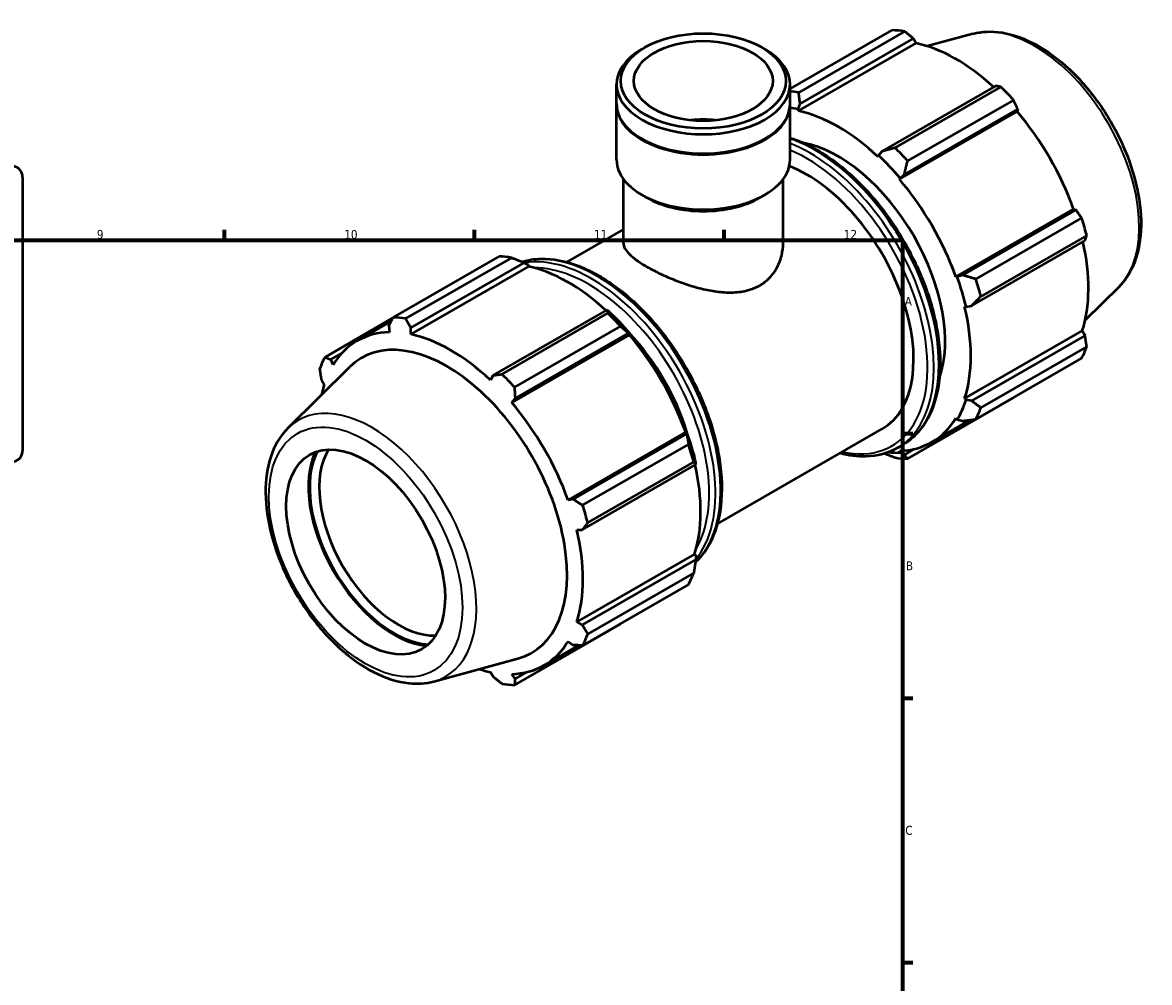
# Model space of a CAD drawing. Header units: millimetres. Extents: x 0 to 931, y 0 to 963.
# Tile 5 of 6: x 574 to 890, y 366 to 635. Entities that reach past the tile are written whole.
import ezdxf

# ---------------------------------------------------------------- set-up
doc = ezdxf.new("R2010")
doc.units = ezdxf.units.MM
for name, color, linetype, lineweight in [('Border (ISO)', 7, 'Continuous', 70), ('Visible (ISO)', 7, 'Continuous', 50), ('Visible Narrow (ISO)', 7, 'Continuous', 35)]:
    doc.layers.add(name, color=color, linetype=linetype, lineweight=lineweight)
doc.styles.add('Note Text (ISO)', font='tahoma.ttf')

# ---------------------------------------------------------------- blocks, each defined once
blk = doc.blocks.new('Borders Default Border')
at = {"layer": 'Border (ISO)'}
for p, q in [((630.75, 574), (630.75, 576.9)), ((700.83, 574), (700.83, 576.9)), ((770.92, 574), (770.92, 576.9)), ((821, 519.75), (823.9, 519.75)), ((821, 445.5), (823.9, 445.5)), ((821, 371.25), (823.9, 371.25))]:
    blk.add_line(p, q, dxfattribs=at)
at = {"layer": 'Border (ISO)', "flags": 128}
blk.add_lwpolyline([(20, 20), (20, 574), (821, 574), (821, 20), (20, 20)], dxfattribs=at)
at = {"layer": 'Border (ISO)', "color": 232, "true_color": 0xca0064, "char_height": 2.5, "attachment_point": 7, "style": 'Note Text (ISO)'}
for s, insert in [('9', (594.88, 574.35)), ('10', (664.29, 574.35)), ('11', (734.37, 574.4)), ('12', (804.46, 574.4)), ('A', (821.59, 555.62)), ('B', (821.89, 481.37)), ('C', (821.73, 407.08))]:
    blk.add_mtext(s, dxfattribs=dict(at, insert=insert))

msp = doc.modelspace()

# ---------------------------------------------------------------- linework, layer by layer
at = {"layer": 'Visible (ISO)'}
for p, q in [((789.408, 616.471), (818.057, 632.969)), ((821.545, 632.631), (791.833, 615.521)), ((791.791, 610.291), (824.809, 629.305)), ((792.23, 612.281), (824.059, 630.61)), ((824.059, 630.61), (824.809, 629.305)), ((840.716, 631.949), (827.92, 628.478)), ((748.612, 628.13), (747.782, 627.649)), ((781.514, 628.13), (782.344, 627.649)), ((740.718, 612.352), (740.718, 617.774)), ((789.408, 612.352), (789.408, 617.774)), ((847.125, 617.327), (815.296, 598.998)), ((818.889, 599.941), (848.6, 617.051)), ((740.718, 596.655), (740.718, 612.107)), ((789.408, 596.655), (789.408, 612.107)), ((791.671, 610.801), (792.23, 612.281)), ((791.791, 610.291), (791.671, 610.801)), ((821.473, 592.483), (853.301, 610.812)), ((852.088, 613.372), (822.377, 596.262)), ((853.301, 610.812), (853.137, 610.126)), ((820.12, 591.112), (853.137, 610.126)), ((747.995, 602.354), (747.782, 602.477)), ((782.131, 602.354), (782.344, 602.477)), ((814.257, 597.795), (814.137, 597.424)), ((815.296, 598.998), (814.257, 597.795)), ((574.031, 591.74), (574.031, 514.941)), ((820.12, 591.112), (820.305, 591.416)), ((820.305, 591.416), (821.473, 592.483)), ((742.666, 573.195), (742.666, 591.161)), ((787.46, 573.195), (787.46, 591.161)), ((749.165, 585.978), (747.782, 586.78)), ((780.961, 585.978), (782.344, 586.78)), ((835.921, 563.745), (868.938, 582.758)), ((869.612, 582.562), (837.783, 564.233)), ((868.938, 582.758), (869.612, 582.562)), ((841.508, 563.126), (871.219, 580.236)), ((726.732, 567.888), (742.666, 577.063)), ((840.341, 555.618), (872.17, 573.947)), ((872.664, 575.371), (842.952, 558.261)), ((678.038, 552.337), (707.749, 569.447)), ((711.237, 569.109), (681.525, 551.999)), ((715.989, 566.64), (682.972, 547.627)), ((683.001, 549.38), (714.83, 567.709)), ((714.83, 567.709), (715.869, 567.15)), ((715.869, 567.15), (715.989, 566.64)), ((836.275, 563.754), (835.921, 563.745)), ((837.783, 564.233), (836.275, 563.754)), ((881.644, 560.876), (872.22, 551.55)), ((737.896, 554.426), (706.067, 536.097)), ((708.581, 536.419), (738.293, 553.529)), ((738.455, 554.144), (737.896, 554.426)), ((838.399, 555.4), (838.78, 555.319)), ((838.78, 555.319), (840.341, 555.618)), ((677.975, 552.216), (658.906, 541.235)), ((667.923, 545.758), (677.483, 551.263)), ((676.824, 549.979), (676.988, 548.207)), ((682.972, 547.627), (683.001, 549.38)), ((744.318, 547.461), (711.301, 528.448)), ((741.78, 549.85), (712.069, 532.74)), ((712.244, 529.582), (744.073, 547.911)), ((744.073, 547.911), (744.503, 547.764)), ((744.503, 547.764), (744.318, 547.461)), ((838.399, 529.564), (871.417, 548.578)), ((872.17, 547.278), (840.341, 528.949)), ((871.417, 548.578), (872.17, 547.278)), ((842.952, 526.98), (872.664, 544.09)), ((660.514, 540.514), (663.638, 542.313)), ((871.219, 540.889), (841.508, 523.779)), ((648.482, 521.248), (665.871, 538.455)), ((661.188, 539.037), (660.514, 540.514)), ((657.956, 534.846), (658.709, 533.546)), ((706.067, 536.097), (705.317, 534.759)), ((711.301, 528.448), (712.244, 529.582)), ((822.377, 512.677), (852.088, 529.787)), ((838.78, 529.206), (838.399, 529.564)), ((840.341, 528.949), (838.78, 529.206)), ((829.185, 517.353), (839.986, 523.573)), ((835.921, 524.073), (836.275, 523.656)), ((836.275, 523.656), (837.783, 523.281)), ((760.119, 520.094), (727.101, 501.08)), ((760.383, 519.661), (728.554, 501.332)), ((760.119, 520.094), (760.473, 520.103)), ((760.473, 520.103), (760.383, 519.661)), ((769.025, 494.445), (815.267, 521.074)), ((731.2, 499.604), (760.912, 516.714)), ((819.541, 515.711), (820.918, 516.504)), ((820.305, 514.388), (820.12, 514.904)), ((821.473, 513.816), (820.305, 514.388)), ((824.264, 515.424), (821.473, 513.816)), ((731.112, 492.718), (762.941, 511.047)), ((762.356, 511.849), (732.645, 494.739)), ((762.941, 511.047), (762.978, 511.668)), ((728.554, 501.332), (727.101, 501.08)), ((729.58, 492.735), (731.112, 492.718)), ((762.597, 485.913), (729.58, 466.899)), ((762.941, 484.378), (731.112, 466.049)), ((762.597, 485.913), (762.978, 485.555)), ((762.978, 485.555), (762.941, 484.378)), ((732.645, 463.458), (762.356, 480.568)), ((760.912, 477.367), (731.2, 460.257)), ((712.069, 449.155), (741.78, 466.265)), ((731.112, 466.049), (729.58, 466.899)), ((720.366, 454.688), (730.122, 460.306)), ((727.101, 461.409), (728.554, 460.381)), ((689.41, 450.176), (713.021, 456.579)), ((705.317, 452.819), (706.067, 451.514)), ((712.244, 450.915), (711.301, 452.239)), ((715.445, 452.759), (712.244, 450.915))]:
    msp.add_line(p, q, dxfattribs=at)
for centre, start, end in [((570.881, 591.74), 0, 78), ((570.881, 514.941), 282, 0)]:
    msp.add_arc(centre, 3.15, start, end, dxfattribs=at)
for centre, major_axis, ratio, start_param, end_param in [((835.073, 581.378), (-28.195, 48.962), 0.5780931, 5.8451561, 5.9396837), ((835.981, 581.901), (26.222, -45.535), 0.5780931, 2.0696433, 2.6635608), ((765.063, 617.774), (-24.345, 0), 0.5758617, 5.5016397, 10.2063236), ((835.073, 581.378), (28.195, -48.962), 0.5780931, 1.9181653, 2.0126929), ((805.361, 564.268), (-28.195, 48.962), 0.5780931, 5.8451561, 5.9104841), ((765.063, 612.107), (-24.345, 0), 0.5758617, 6.2744379, 9.4335254), ((765.063, 612.352), (-24.345, 0), 0.5758617, 0, 3.1415927), ((802.964, 562.888), (26.504, -46.024), 0.5780931, 2.6635608, 2.7274331), ((765.063, 596.655), (-19.476, 0), 0.5758617, 4.5336908, 4.8910872), ((802.964, 562.888), (-26.222, 45.535), 0.5780931, 5.1942882, 5.8051535), ((835.981, 581.901), (26.222, -45.535), 0.5780931, 1.2672974, 1.8781627), ((765.063, 612.107), (24.045, 0), 0.5758617, 3.9231383, 5.5016397), ((802.964, 562.888), (21.146, -36.721), 0.5780931, 0.4569825, 2.6846102), ((802.964, 562.888), (26.504, -46.024), 0.5780931, 1.8781627, 2.0526956), ((805.361, 564.268), (-28.195, 48.962), 0.5780931, 5.059758, 5.1542856), ((765.063, 596.655), (-24.345, 0), 0.5758617, 0, 3.1415927), ((794.12, 557.795), (21.146, -36.721), 0.5780931, 0, 2.5232637), ((802.964, 562.888), (-26.222, 45.535), 0.5780931, 4.4088901, 5.0197553), ((765.063, 595.063), (22.397, 0), 0.5758617, 3.9231383, 5.5016397), ((835.073, 581.378), (28.195, -48.962), 0.5780931, 1.1327672, 1.2272947), ((835.981, 581.901), (26.222, -45.535), 0.5780931, 0.4818993, 1.0759774), ((724.765, 517.856), (-28.195, 48.962), 0.5780931, 5.8451561, 5.9396837), ((727.162, 519.236), (26.222, -45.535), 0.5780931, 2.0696433, 2.6635608), ((802.964, 562.888), (26.504, -46.024), 0.5780931, 1.0927645, 1.2672974), ((805.361, 564.268), (-28.195, 48.962), 0.5780931, 4.2743598, 4.3688874), ((724.765, 517.856), (28.195, -48.962), 0.5780931, 1.9181653, 2.0126929), ((727.162, 519.236), (-26.504, 46.024), 0.5780931, 5.0197553, 5.1942882), ((802.964, 562.888), (-26.222, 45.535), 0.5780931, 3.6234919, 4.2343571), ((695.053, 500.746), (-28.195, 48.962), 0.5780931, 5.8451561, 5.9396837), ((694.145, 500.223), (-26.222, 45.535), 0.5780931, 5.9796864, 6.5905516), ((694.145, 500.223), (-26.222, 45.535), 0.5780931, 5.1942882, 5.8051535), ((727.162, 519.236), (26.222, -45.535), 0.5780931, 1.2672974, 1.8781627), ((732.847, 522.51), (21.146, -36.721), 0.5780931, 1.1871744, 1.9592767), ((693.051, 499.593), (-23.847, 41.41), 0.5780931, 2.9904271, 6.4343509), ((835.073, 581.378), (28.195, -48.962), 0.5780931, 0.347369, 0.4418966), ((695.053, 500.746), (-28.195, 48.962), 0.5780931, 0.347369, 0.4418966), ((695.053, 500.746), (28.195, -48.962), 0.5780931, 1.9181653, 2.0126929), ((694.145, 500.223), (26.222, -45.535), 0.5780931, 3.6234919, 3.7063532), ((694.145, 500.223), (-26.222, 45.535), 0.5780931, 4.4088901, 5.0197553), ((802.964, 562.888), (26.504, -46.024), 0.5780931, 0.3073663, 0.4818993), ((805.361, 564.268), (28.195, -48.962), 0.5780931, 0.347369, 0.4418966), ((802.964, 562.888), (26.222, -45.535), 0.5780931, 5.9796864, 6.5905516), ((727.162, 519.236), (-26.504, 46.024), 0.5780931, 4.2343571, 4.4088901), ((724.765, 517.856), (28.195, -48.962), 0.5780931, 1.1327672, 1.2272947), ((678.207, 491.045), (16.904, -29.354), 0.5780931, 3.5291932, 5.8955847), ((678.207, 491.045), (-16.663, 28.935), 0.5780931, 0.3602848, 2.7813079), ((679.543, 491.814), (15.72, -27.297), 0.5780931, 3.4384629, 5.9863151), ((802.964, 562.888), (26.504, -46.024), 0.5780931, 5.8840064, 5.9796864), ((805.361, 564.268), (28.195, -48.962), 0.5780931, 5.8451561, 5.9396837), ((727.162, 519.236), (26.222, -45.535), 0.5780931, 0.4818993, 1.0759774), ((695.053, 500.746), (28.195, -48.962), 0.5780931, 1.1327672, 1.2272947), ((694.145, 500.223), (-26.222, 45.535), 0.5780931, 3.6234919, 4.2343571), ((724.765, 517.856), (28.195, -48.962), 0.5780931, 0.347369, 0.4418966), ((695.053, 500.746), (28.195, -48.962), 0.5780931, 0.347369, 0.4418966), ((694.145, 500.223), (26.222, -45.535), 0.5780931, 5.9796864, 6.5905516), ((694.145, 500.223), (26.222, -45.535), 0.5780931, 5.7184247, 5.8051535), ((695.053, 500.746), (28.195, -48.962), 0.5780931, 5.8451561, 5.9396837)]:
    msp.add_ellipse(centre, major_axis=major_axis, ratio=ratio, start_param=start_param, end_param=end_param, dxfattribs=at)
for centre, major_axis, ratio in [((765.063, 618.729), (23.176, 0), 0.5758617), ((765.063, 618.729), (19.476, 0), 0.5758617), ((670.311, 486.498), (15.72, -27.297), 0.5780931)]:
    msp.add_ellipse(centre, major_axis=major_axis, ratio=ratio, dxfattribs=at)
for points, weights in [([(824.059, 630.61), (822.832, 631.603), (821.545, 632.631)], [1.00280730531, 1.00181165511, 1]), ([(848.6, 617.051), (847.853, 617.194), (847.125, 617.327)], [1, 1.00181165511, 1.00280730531]), ([(792.23, 612.281), (792.02, 613.859), (791.833, 615.521)], [1.00547822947, 1.01045080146, 1.0146190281]), ([(853.301, 610.812), (852.712, 612.069), (852.088, 613.372)], [1.00280730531, 1.00181165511, 1]), ([(818.889, 599.941), (817.04, 599.451), (815.296, 598.998)], [1.0146190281, 1.01045080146, 1.00547822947]), ([(821.473, 592.483), (821.9, 594.325), (822.377, 596.262)], [1.00547822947, 1.01045080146, 1.0146190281]), ([(871.219, 580.236), (870.404, 581.425), (869.612, 582.562)], [1, 1.00181165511, 1.00280730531]), ([(872.17, 573.947), (872.417, 574.648), (872.664, 575.371)], [1.00280730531, 1.00181165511, 1]), ([(711.237, 569.109), (713.086, 568.404), (714.83, 567.709)], [1.0146190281, 1.01045080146, 1.00547822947]), ([(841.508, 563.126), (839.592, 563.682), (837.783, 564.233)], [1.0146190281, 1.01045080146, 1.00547822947]), ([(840.341, 555.618), (841.605, 556.904), (842.952, 558.261)], [1.00547822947, 1.01045080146, 1.0146190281]), ([(737.896, 554.426), (738.106, 553.996), (738.293, 553.529)], [1.00547822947, 1.01045080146, 1.0146190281]), ([(676.824, 549.979), (677.414, 551.131), (678.038, 552.337)], [1.00280730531, 1.00181165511, 1]), ([(681.525, 551.999), (682.273, 550.66), (683.001, 549.38)], [1, 1.00181165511, 1.00280730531]), ([(741.78, 549.85), (742.966, 548.87), (744.073, 547.911)], [1.0146190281, 1.01045080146, 1.00547822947]), ([(872.664, 544.09), (872.417, 545.72), (872.17, 547.278)], [1, 1.00181165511, 1.00280730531]), ([(658.906, 541.235), (659.722, 540.864), (660.514, 540.514)], [1, 1.00181165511, 1.00280730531]), ([(657.956, 534.846), (657.709, 536.405), (657.462, 538.034)], [1.00280730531, 1.00181165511, 1]), ([(706.067, 536.097), (707.293, 536.252), (708.581, 536.419)], [1.00280730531, 1.00181165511, 1]), ([(712.069, 532.74), (712.153, 531.126), (712.244, 529.582)], [1, 1.00181165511, 1.00280730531]), ([(842.952, 526.98), (841.605, 527.976), (840.341, 528.949)], [1.0146190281, 1.01045080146, 1.00547822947]), ([(852.088, 529.787), (852.12, 529.848), (852.151, 529.908)], [1, 1.0000912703, 1.0001804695]), ([(837.783, 523.281), (839.592, 523.516), (841.508, 523.779)], [1.00547822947, 1.01045080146, 1.0146190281]), ([(760.383, 519.661), (760.658, 518.226), (760.912, 516.714)], [1.00547822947, 1.01045080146, 1.0146190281]), ([(815.956, 514.153), (817.388, 513.588), (818.889, 513.015)], [1.00731359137, 1.01123187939, 1.0146190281]), ([(822.377, 512.677), (821.9, 513.249), (821.473, 513.816)], [1.0146190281, 1.01045080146, 1.00547822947]), ([(762.356, 511.849), (762.67, 511.449), (762.941, 511.047)], [1.0146190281, 1.01045080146, 1.00547822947]), ([(728.554, 501.332), (729.845, 500.483), (731.2, 499.604)], [1.00280730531, 1.00181165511, 1]), ([(732.645, 494.739), (731.858, 493.705), (731.112, 492.718)], [1, 1.00181165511, 1.00280730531]), ([(762.941, 484.378), (762.67, 482.521), (762.356, 480.568)], [1.00547822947, 1.01045080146, 1.0146190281]), ([(731.112, 466.049), (731.858, 464.777), (732.645, 463.458)], [1.00280730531, 1.00181165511, 1]), ([(741.9, 466.419), (741.84, 466.342), (741.78, 466.265)], [1.01419460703, 1.01440784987, 1.0146190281]), ([(731.2, 460.257), (729.845, 460.317), (728.554, 460.381)], [1, 1.00181165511, 1.00280730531]), ([(708.581, 449.493), (707.293, 450.521), (706.067, 451.514)], [1, 1.00181165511, 1.00280730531]), ([(712.244, 450.915), (712.153, 450.05), (712.069, 449.155)], [1.00280730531, 1.00181165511, 1])]:
    msp.add_rational_spline(points, weights, degree=2, dxfattribs=at)
for points, knots in [([(840.716, 631.949), (843.29, 632.647), (846.065, 632.738), (852.01, 631.79), (855.198, 630.634), (861.616, 627.145), (864.843, 624.758), (870.922, 619.048), (873.772, 615.727), (878.824, 608.502), (881.028, 604.602), (884.59, 596.587), (885.948, 592.474), (887.67, 584.402), (888.031, 580.446), (887.65, 573.068), (886.91, 569.643), (884.59, 564.453), (883.272, 562.487), (881.644, 560.876)], [5.6508865, 5.6508865, 5.6508865, 5.6508865, 5.9375323, 5.9375323, 6.2552526, 6.2552526, 6.5877037, 6.5877037, 6.9195397, 6.9195397, 7.2496192, 7.2496192, 7.5797848, 7.5797848, 7.9117999, 7.9117999, 8.2439261, 8.2439261, 8.4901479, 8.4901479, 8.4901479, 8.4901479]), ([(789.408, 602.761), (790.038, 602.561), (790.67, 602.338), (795.038, 600.659), (798.836, 598.478), (806.218, 592.857), (809.799, 589.413), (816.381, 581.627), (819.381, 577.288), (824.508, 568.147), (826.634, 563.347), (829.801, 553.757), (830.841, 548.968), (831.715, 539.868), (831.547, 535.559), (829.985, 527.869), (828.593, 524.483), (825.064, 519.555), (823.136, 517.781), (820.918, 516.504)], [6.0640531, 6.0640531, 6.0640531, 6.0640531, 6.1190089, 6.1190089, 6.4424578, 6.4424578, 6.7666833, 6.7666833, 7.0901839, 7.0901839, 7.4134007, 7.4134007, 7.7369762, 7.7369762, 8.0612676, 8.0612676, 8.384226, 8.384226, 8.6413135, 8.6413135, 8.6413135, 8.6413135]), ([(742.666, 573.195), (742.666, 572.721), (742.795, 572.225), (743.348, 571.188), (743.772, 570.647), (744.903, 569.526), (745.612, 568.945), (747.265, 567.768), (748.21, 567.17), (750.241, 566.001), (751.385, 565.395), (753.86, 564.196), (755.191, 563.601), (757.952, 562.481), (759.384, 561.954), (762.248, 561.023), (763.682, 560.619), (766.449, 559.974), (767.884, 559.71), (770.747, 559.378), (772.176, 559.312), (774.931, 559.437), (776.261, 559.629), (778.736, 560.293), (779.881, 560.764), (780.9, 561.351)], [8.6362265, 8.6362265, 8.6362265, 8.6362265, 9.0671241, 9.0671241, 9.4980217, 9.4980217, 9.9289193, 9.9289193, 10.3598169, 10.3598169, 10.7907145, 10.7907145, 11.2216121, 11.2216121, 11.6525098, 11.6525098, 12.0834074, 12.0834074, 12.5158278, 12.5158278, 12.9482483, 12.9482483, 13.3806688, 13.3806688, 13.8130892, 13.8130892, 13.8130892, 13.8130892]), ([(780.9, 561.351), (781.919, 561.938), (782.865, 562.67), (784.517, 564.384), (785.224, 565.364), (786.353, 567.476), (786.776, 568.609), (787.33, 570.908), (787.46, 572.074), (787.46, 573.195)], [0, 0, 0, 0, 0.4324205, 0.4324205, 0.8648409, 0.8648409, 1.2972614, 1.2972614, 1.7296819, 1.7296819, 1.7296819, 1.7296819]), ([(714.17, 567.971), (715.848, 568.488), (717.629, 568.769), (722.827, 568.895), (726.4, 568.205), (733.765, 565.375), (737.563, 563.193), (744.944, 557.572), (748.526, 554.128), (755.108, 546.342), (758.108, 542.003), (763.235, 532.862), (765.361, 528.062), (768.528, 518.472), (769.568, 513.683), (770.442, 504.583), (770.274, 500.274), (768.712, 492.585), (767.32, 489.198), (764.594, 485.391), (763.747, 484.425), (762.822, 483.566)], [5.6303046, 5.6303046, 5.6303046, 5.6303046, 5.804372, 5.804372, 6.1190089, 6.1190089, 6.4424578, 6.4424578, 6.7666833, 6.7666833, 7.0901839, 7.0901839, 7.4134007, 7.4134007, 7.7369762, 7.7369762, 8.0612676, 8.0612676, 8.384226, 8.384226, 8.509382, 8.509382, 8.509382, 8.509382]), ([(648.482, 521.248), (646.586, 519.372), (645.114, 517.018), (642.95, 511.401), (642.35, 508.063), (642.146, 500.761), (642.591, 496.771), (644.478, 488.648), (645.919, 484.516), (649.633, 476.52), (651.9, 472.656), (657.044, 465.552), (659.92, 462.314), (666.037, 456.772), (669.278, 454.474), (675.85, 451.1), (679.184, 450.022), (684.838, 449.423), (687.199, 449.576), (689.41, 450.176)], [0.9346301, 0.9346301, 0.9346301, 0.9346301, 1.2212759, 1.2212759, 1.5389962, 1.5389962, 1.8714473, 1.8714473, 2.2032833, 2.2032833, 2.5333628, 2.5333628, 2.8635284, 2.8635284, 3.1955435, 3.1955435, 3.5276697, 3.5276697, 3.7738915, 3.7738915, 3.7738915, 3.7738915]), ([(819.541, 515.711), (816.913, 514.198), (813.885, 513.389), (808.319, 513.254), (805.883, 513.569), (803.394, 514.236)], [2.3581282, 2.3581282, 2.3581282, 2.3581282, 2.66277938, 2.66277938, 2.88151929, 2.88151929, 2.88151929, 2.88151929])]:
    msp.add_open_spline(points, degree=3, knots=knots, dxfattribs=at)
at = {"layer": 'Visible Narrow (ISO)'}
for centre, major_axis, start_param, end_param in [((858.051, 594.61), (-20.7, 35.946), 3.2927583, 6.1320197), ((796.388, 559.101), (24.53, -42.597), 0, 2.5603161), ((795.011, 558.308), (24.53, -42.597), 0, 2.5200453), ((794.12, 557.795), (23.901, -41.505), 5.7983418, 8.7809105), ((735.115, 523.816), (-24.53, 42.597), 3.2809284, 6.1452774), ((733.738, 523.023), (24.53, -42.597), 0.2142336, 2.9295871), ((732.847, 522.51), (-23.901, 41.505), 3.4580173, 5.9667607), ((672.075, 487.514), (-20.7, 35.946), 2.9904271, 6.4343509)]:
    msp.add_ellipse(centre, major_axis=major_axis, ratio=0.5780931, start_param=start_param, end_param=end_param, dxfattribs=at)
msp.add_ellipse((670.311, 486.498), major_axis=(19.162, -33.276), ratio=0.5780931, dxfattribs=at)

# ---------------------------------------------------------------- block references
msp.add_blockref('Borders Default Border', (0, 0))

doc.saveas('drawing.dxf')
